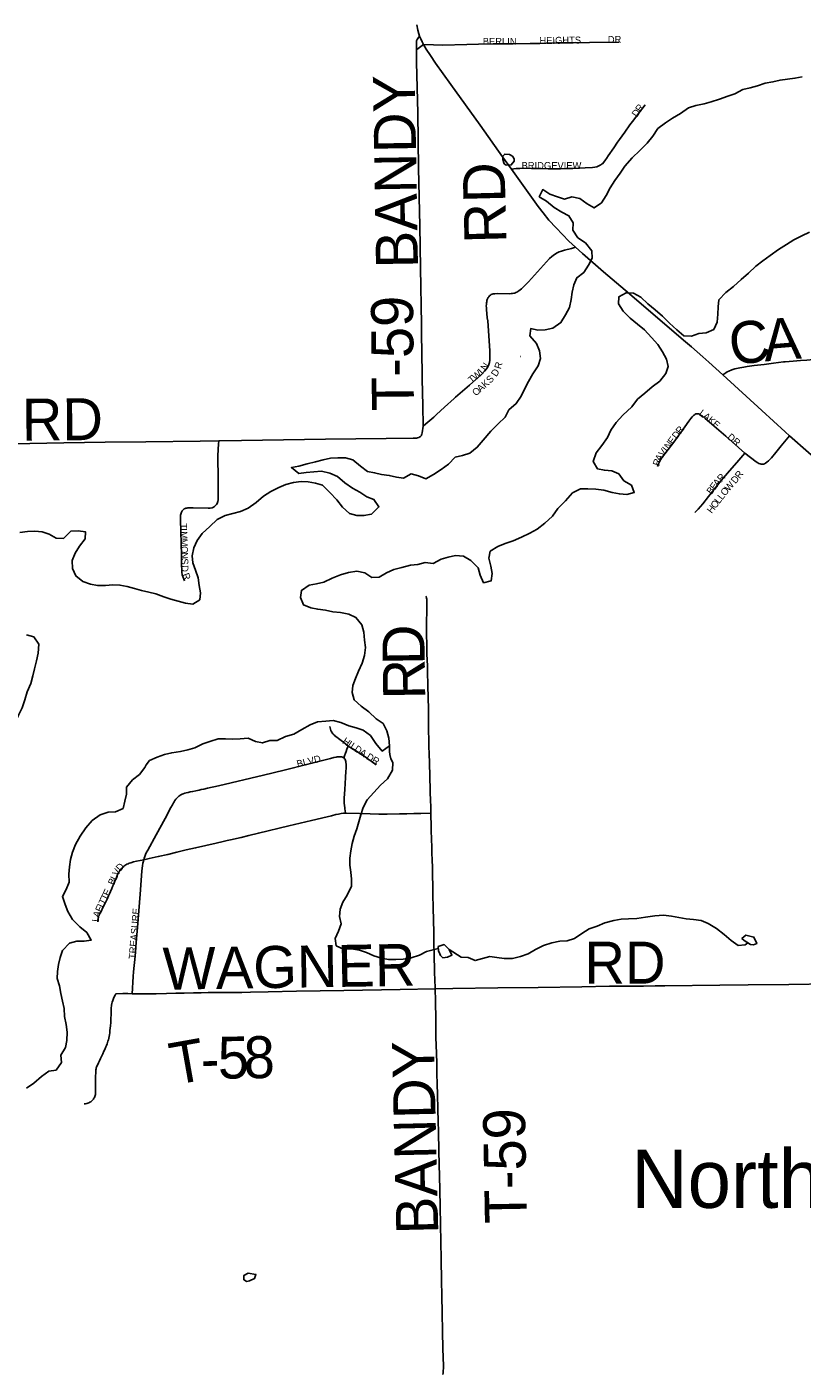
# Model space of a CAD drawing. Header units: feet. Extents: x 2113747 to 29971100, y 960708 to 6252803.
# Tile 36 of 256: x 2365910 to 2371447, y 1091681 to 1101303. Entities that reach past the tile are written whole.
import ezdxf

# ---------------------------------------------------------------- set-up
doc = ezdxf.new("R2010")
doc.units = ezdxf.units.FT
doc.header["$MEASUREMENT"] = 0
for name, color, linetype in [('0_Xref', 7, 'Continuous'), ('GM_X_Major_Lake', 5, 'Continuous'), ('GM_X_Minor_Lake', 5, 'Continuous'), ('GM_X_Minor_River', 5, 'Continuous'), ('GM_X_State_Route', 1, 'Continuous'), ('GM_X_Township_Road', 4, 'Continuous'), ('GM_X_Township_Road_Text', 4, 'Continuous'), ('GM_X_Township_Subdivision', 4, 'Continuous'), ('GM_X_Township_Subdivision_Text', 4, 'Continuous'), ('GM_X_Unincorporated_Text', 7, 'Continuous')]:
    doc.layers.add(name, color=color, linetype=linetype)
doc.styles.add('Styledgn030', font='dgn030.shx')

# ---------------------------------------------------------------- blocks, each defined once
blk = doc.blocks.new('POR')
at = {"layer": 'GM_X_Major_Lake', "flags": 128}
for points in [[(2371448.1, 1100945.5), (2371396.2, 1100936.5), (2371342.2, 1100929.4), (2371290.3, 1100922.3), (2371238.5, 1100909.2), (2371182.6, 1100900.1), (2371128.9, 1100881), (2371077.1, 1100867.9), (2371023.2, 1100854.8), (2370967.7, 1100825.6), (2370916, 1100808.5), (2370858.3, 1100787.3), (2370798.6, 1100768), (2370746.9, 1100752.9), (2370689, 1100741.7), (2370635.3, 1100724.6), (2370578, 1100683.3), (2370522.6, 1100650.1), (2370471.2, 1100617), (2370417.9, 1100575.8), (2370380.9, 1100522.8), (2370341.8, 1100471.9), (2370288.8, 1100420.6), (2370233.8, 1100367.4), (2370180.8, 1100308.1), (2370147.8, 1100257.2), (2370110.8, 1100204.3), (2370075.7, 1100153.4), (2370046.8, 1100098.7), (2370013.8, 1100045.8), (2369962.4, 1100008.7), (2369911.8, 1100037.8), (2369859, 1100076.9), (2369802.7, 1100087.8), (2369750.9, 1100070.7), (2369700.5, 1100087.7), (2369646.1, 1100106.7), (2369595.3, 1100139.8), (2369570.3, 1100089.1), (2369621, 1100058), (2369676, 1100013), (2369730.7, 1099979.9), (2369781.3, 1099952.9), (2369812.4, 1099901.3), (2369809.4, 1099849), (2369846.5, 1099795.6), (2369901.3, 1099758.6), (2369944.5, 1099701.2), (2369947.5, 1099651.1), (2369922.5, 1099600.4), (2369889.4, 1099547.6), (2369838.1, 1099510.4), (2369817.1, 1099459.8), (2369806.1, 1099407.4), (2369799.1, 1099355.1), (2369786.3, 1099296.6), (2369757.3, 1099243.8)], [(2370138.2, 1098109.3), (2370087.7, 1098130.4), (2370035.6, 1098133.4), (2369985.3, 1098144.4), (2369954.2, 1098196), (2369977, 1098258.7), (2370016, 1098311.6), (2370057, 1098368.6), (2370082, 1098421.3), (2370119, 1098474.3), (2370168, 1098527.4), (2370230.9, 1098586.9), (2370271.9, 1098641.9), (2370323.1, 1098685.1), (2370376.3, 1098730.3), (2370431.5, 1098771.5), (2370474.5, 1098824.6), (2370491.6, 1098875.1), (2370478.5, 1098927), (2370451.4, 1098980.7), (2370416.4, 1099032.2), (2370371.3, 1099083.5), (2370322.2, 1099136.7), (2370271.3, 1099177.8), (2370220.4, 1099221), (2370169.3, 1099270.1), (2370136.2, 1099323.7), (2370139.2, 1099373.9), (2370190.7, 1099403), (2370242.9, 1099400.1), (2370295.5, 1099371), (2370346.5, 1099323.8), (2370397.4, 1099280.7), (2370450.4, 1099235.6), (2370501.4, 1099186.4), (2370552.5, 1099137.3), (2370603.4, 1099094.1), (2370657.5, 1099091.2), (2370709.2, 1099110.3), (2370761.2, 1099115.3), (2370816.8, 1099140.5), (2370839.8, 1099193.2), (2370846.7, 1099249.5), (2370847.7, 1099301.7), (2370852.7, 1099352), (2370903.7, 1099405.2), (2370956.9, 1099446.4), (2371012, 1099497.7), (2371065.2, 1099542.9), (2371116.3, 1099592.1), (2371167.6, 1099631.2), (2371218.9, 1099668.4), (2371278.2, 1099711.7), (2371335.6, 1099747), (2371389, 1099780.2), (2371444.5, 1099809.4), (2371500.1, 1099834.6)], [(2369757.3, 1099243.8), (2369724.3, 1099189), (2369667, 1099149.7), (2369613.1, 1099138.6), (2369559.1, 1099135.5), (2369508.8, 1099146.5), (2369503.8, 1099094.2), (2369551, 1099039), (2369572.1, 1098987.2), (2369579.1, 1098933.2), (2369562.1, 1098880.6), (2369525.2, 1098823.7), (2369492.3, 1098768.8), (2369467.2, 1098718.2), (2369440.3, 1098663.4), (2369405.3, 1098610.5), (2369352.1, 1098565.3), (2369327, 1098514.6), (2369275.9, 1098465.4), (2369224.9, 1098414.2), (2369170.1, 1098348.9), (2369127, 1098297.9), (2369073.8, 1098256.7), (2369022, 1098239.6), (2368970.2, 1098228.5), (2368921.1, 1098177.3), (2368869.8, 1098138.2), (2368814.5, 1098102.9), (2368758.9, 1098073.7), (2368708.5, 1098094.8), (2368654.1, 1098107.7), (2368600.7, 1098076.6), (2368550.5, 1098083.6), (2368498.1, 1098096.6), (2368443.9, 1098103.5), (2368393.6, 1098116.6), (2368343.3, 1098125.6), (2368292.5, 1098162.7), (2368237.6, 1098207.8), (2368185.2, 1098222.8), (2368131.1, 1098223.7), (2368079.1, 1098220.6), (2368027.3, 1098207.6), (2367971.5, 1098194.4), (2367911.7, 1098179.1), (2367851.9, 1098163.9), (2367800, 1098152.8), (2367852.9, 1098111.7), (2367904.9, 1098116.8), (2367958.9, 1098121.9), (2368014.9, 1098127), (2368073.2, 1098112.1), (2368127.8, 1098089.1), (2368180.7, 1098044), (2368235.5, 1098007), (2368288.2, 1097978), (2368338.9, 1097944.9), (2368389.4, 1097923.8), (2368424.5, 1097872.3), (2368371.4, 1097821.1), (2368317.5, 1097809.9), (2368267.4, 1097810.9), (2368215.1, 1097825.9), (2368164.2, 1097869.1), (2368123, 1097922.4), (2368073.9, 1097975.7), (2368022.8, 1098026.8), (2367970.5, 1098041.8), (2367920.2, 1098050.8), (2367870.1, 1098053.8), (2367814.2, 1098046.7), (2367760.4, 1098031.6), (2367708.7, 1098010.4), (2367653.2, 1097981.2), (2367599.8, 1097948), (2367548.6, 1097902.9), (2367491.3, 1097863.6), (2367435.7, 1097838.4), (2367381.9, 1097825.2), (2367326.1, 1097810), (2367268.7, 1097780.8), (2367217.5, 1097731.6), (2367162.4, 1097682.3), (2367127.4, 1097631.4), (2367102.4, 1097578.7), (2367089.5, 1097522.2), (2367094.5, 1097472.2), (2367115.6, 1097420.4), (2367134.7, 1097364.6), (2367139.8, 1097310.5), (2367150.8, 1097258.5), (2367145.8, 1097208.2), (2367094.3, 1097177.1), (2367044.1, 1097184.1), (2366991.7, 1097199.1), (2366939.4, 1097212.1), (2366889, 1097229.1), (2366830.5, 1097250), (2366780.2, 1097263.1), (2366729.9, 1097274.1), (2366679.5, 1097289.1)], [(2369434.7, 1098946.3), (2369436.7, 1098946.4)], [(2366679.5, 1097289.1), (2366627.2, 1097302.1), (2366574.9, 1097313.1), (2366524.8, 1097316.1), (2366470.8, 1097311), (2366414.8, 1097309.9), (2366364.5, 1097318.9), (2366310.1, 1097337.9), (2366259.2, 1097379), (2366236.1, 1097430.7), (2366233, 1097488.9), (2366254, 1097541.5), (2366287, 1097592.3), (2366326.1, 1097643.3), (2366329.1, 1097693.5), (2366276.8, 1097700.5), (2366222.8, 1097697.4), (2366171.8, 1097646.2), (2366119.6, 1097649.1), (2366069, 1097676.2), (2366018.6, 1097693.2), (2365966.5, 1097698.2), (2365914.4, 1097697.2), (2365858.5, 1097688)], [(2367381.8, 1096211.4), (2367433.8, 1096214.5), (2367491.8, 1096219.6), (2367542.3, 1096194.6), (2367592.6, 1096185.5), (2367646.3, 1096202.7), (2367698.4, 1096201.7), (2367757.9, 1096231), (2367817.7, 1096248.3), (2367875.1, 1096281.6), (2367934.5, 1096314.9), (2367986.2, 1096336), (2368046.2, 1096341.2), (2368098.2, 1096344.3), (2368152.5, 1096331.3), (2368209.1, 1096306.4), (2368261.4, 1096293.4), (2368311.8, 1096276.3), (2368364.7, 1096237.2), (2368401.8, 1096181.8), (2368449, 1096126.5), (2368500.3, 1096163.7), (2368495.2, 1096217.8), (2368482.1, 1096271.7), (2368455.1, 1096323.3), (2368404.4, 1096356.4), (2368353.3, 1096407.6), (2368298.4, 1096446.6), (2368247.4, 1096493.8), (2368232.4, 1096545.7), (2368239.4, 1096596), (2368256.4, 1096646.5), (2368279.5, 1096697.2), (2368304.4, 1096753.9), (2368321.3, 1096810.4), (2368328.2, 1096866.8), (2368321.1, 1096918.8), (2368318, 1096976.9), (2368302.9, 1097028.8), (2368259.8, 1097082.2), (2368209.3, 1097105.2), (2368151, 1097116.1), (2368094.8, 1097123), (2368042.5, 1097134), (2367988.3, 1097140.9), (2367938, 1097150), (2367885.5, 1097173), (2367864.5, 1097224.8), (2367871.5, 1097275.1), (2367926.8, 1097312.3), (2367978.7, 1097321.4), (2368030.5, 1097334.5), (2368090, 1097363.8), (2368149.7, 1097387.1), (2368207.4, 1097404.3), (2368267.3, 1097411.5), (2368323.6, 1097400.6), (2368374.4, 1097367.5), (2368426.4, 1097370.5), (2368477.9, 1097399.7), (2368531.4, 1097424.8), (2368589.3, 1097438), (2368651, 1097455.3), (2368703, 1097460.4), (2368754.8, 1097473.5), (2368813, 1097466.6), (2368868.5, 1097497.8), (2368920.3, 1097512.9), (2368972.1, 1097524), (2369028.3, 1097519.1), (2369081, 1097488), (2369134, 1097436.9), (2369147.1, 1097383), (2369172.2, 1097329.3), (2369226, 1097342.4), (2369233, 1097396.7), (2369223.9, 1097448.8), (2369210.8, 1097504.7), (2369219.8, 1097555), (2369273.3, 1097588.2), (2369326.9, 1097611.4), (2369382.6, 1097630.6), (2369444.2, 1097655.9), (2369503.7, 1097683.2), (2369555.2, 1097712.3), (2369610.4, 1097755.6), (2369663.5, 1097806.8), (2369702.5, 1097859.8), (2369757.5, 1097915.1), (2369806.4, 1097972.2), (2369863.9, 1098001.5), (2369918, 1098000.6), (2369974.1, 1097999.7), (2370032.4, 1097990.8), (2370090.8, 1097975.9), (2370143, 1097964.9), (2370195.2, 1097959.9), (2370249, 1097975.1), (2370229.9, 1098026.9), (2370175.3, 1098057.9), (2370138.2, 1098109.3)], [(2365907, 1096958.4), (2365959.4, 1096943.4), (2365994.5, 1096889.9), (2365991.7, 1096825.6), (2365978.8, 1096771.1), (2365963.9, 1096714.6), (2365952.9, 1096664.2), (2365937.9, 1096609.7), (2365913.1, 1096551), (2365894.2, 1096492.4), (2365875.3, 1096435.8), (2365850.3, 1096383.1), (2365823.3, 1096328.4), (2365806.4, 1096273.9), (2365783.5, 1096217.2), (2365764.4, 1096166.6), (2365738.8, 1096118.7), (2365719.1, 1096081.8), (2365679.5, 1095997.9)], [(2366761.7, 1096028.6), (2366786, 1096058.9), (2366839.6, 1096084), (2366893.3, 1096101.2), (2366945.1, 1096114.3), (2367007, 1096123.5), (2367058.9, 1096134.6), (2367110.6, 1096149.7), (2367166.1, 1096178.9), (2367217.9, 1096196.1), (2367275.6, 1096215.3), (2367329.7, 1096214.4), (2367381.8, 1096211.4)], [(2366266, 1094768), (2366318.1, 1094769), (2366370, 1094776), (2366338.9, 1094829.6), (2366288, 1094870.7), (2366235, 1094923.8), (2366201.8, 1094979.3), (2366182.8, 1095031.1), (2366163.7, 1095086.9), (2366190.7, 1095137.5), (2366211.7, 1095190), (2366210.6, 1095246.2), (2366215.6, 1095300.4), (2366220.5, 1095352.6), (2366235.5, 1095405), (2366256.5, 1095459.6), (2366291.3, 1095518.4), (2366330.2, 1095577.3), (2366377.2, 1095630.3), (2366432.4, 1095671.4), (2366490.1, 1095690.6), (2366544.1, 1095693.6), (2366597.7, 1095716.7), (2366610.6, 1095769.1), (2366621.7, 1095819.4), (2366622.7, 1095869.6), (2366663.7, 1095920.4), (2366715, 1095959.5), (2366752, 1096010.4), (2366761.7, 1096028.6)], [(2365906.4, 1093716.5), (2365959.7, 1093753.6), (2366014.8, 1093800.8), (2366066.1, 1093837.9), (2366118, 1093844.9), (2366157, 1093899.8), (2366151.9, 1093953.8), (2366186.9, 1094008.6), (2366195.9, 1094058.9), (2366198.8, 1094117.1), (2366191.6, 1094173.1), (2366178.5, 1094229), (2366175.4, 1094287.1), (2366164.4, 1094339), (2366153.3, 1094392.9), (2366142.2, 1094448.9), (2366125.2, 1094500.7), (2366128.2, 1094550.8), (2366135.2, 1094601.1), (2366148.2, 1094651.5), (2366165.3, 1094701.9), (2366214.3, 1094753), (2366266, 1094768)]]:
    blk.add_lwpolyline(points, dxfattribs=at)
at = {"layer": 'GM_X_Minor_Lake'}
for p, q in [((2369310.7, 1100354.9), (2369320.1, 1100324.1)), ((2371052.1, 1094761.2), (2371078.7, 1094744.8)), ((2368863.5, 1094665.1), (2368882.3, 1094649.1)), ((2367460.4, 1092346.6), (2367480.4, 1092335.2))]:
    blk.add_line(p, q, dxfattribs=at)
at = {"layer": 'GM_X_Minor_Lake', "flags": 128}
for points in [[(2369320.1, 1100324.1), (2369333.5, 1100315.2), (2369369.5, 1100316), (2369391.1, 1100342.5), (2369390.7, 1100360.5), (2369378.3, 1100378.4), (2369358.1, 1100390), (2369324, 1100393.3), (2369310.2, 1100379), (2369310.7, 1100354.9)], [(2371078.7, 1094744.8), (2371100.1, 1094742.8), (2371124, 1094751.3), (2371103, 1094797), (2371044.7, 1094811.9), (2371017.2, 1094787.4), (2371033.5, 1094771.6), (2371052.1, 1094761.2)], [(2368882.3, 1094649.1), (2368914.2, 1094653.7), (2368946, 1094668.4), (2368927.2, 1094708.1), (2368890.4, 1094743.5), (2368848.7, 1094728.7), (2368849.3, 1094698.6), (2368859.7, 1094676.8), (2368863.5, 1094665.1)], [(2367480.4, 1092335.2), (2367500.6, 1092339.3), (2367537, 1092356.6), (2367545.7, 1092386.3), (2367489.5, 1092395.2), (2367459.8, 1092378.6), (2367460.4, 1092346.6)]]:
    blk.add_lwpolyline(points, dxfattribs=at)
at = {"layer": 'GM_X_Minor_River', "flags": 128}
for points in [[(2368500.3, 1096163.7), (2368501.1, 1096123.5), (2368501.5, 1096101.5), (2368510.1, 1096071.5), (2368524.7, 1096045.7)], [(2368524.7, 1096045.7), (2368522.8, 1095990.9), (2368486.9, 1095928.9), (2368435.7, 1095883.8), (2368388.7, 1095830.8), (2368339.8, 1095777.8), (2368312.8, 1095723.1), (2368295.8, 1095670.7), (2368280.8, 1095620.3), (2368267.8, 1095569.9), (2368248.8, 1095519.4), (2368233.8, 1095465), (2368224.8, 1095414.7), (2368217.8, 1095362.4), (2368216.8, 1095312.3), (2368223.8, 1095260.3), (2368228.8, 1095210.2), (2368229.8, 1095160.1), (2368197, 1095097.4), (2368166, 1095046.6), (2368146.9, 1094996.2), (2368144, 1094944), (2368155, 1094892.1), (2368136, 1094839.6), (2368113, 1094787), (2368120, 1094735), (2368172.6, 1094709.9), (2368228.6, 1094713), (2368286.8, 1094704.1), (2368337.1, 1094687), (2368387.6, 1094663.9), (2368444, 1094646.9), (2368494.2, 1094637.8), (2368546.3, 1094636.8), (2368598.3, 1094639.8), (2368656.1, 1094648.9), (2368713.8, 1094668), (2368765.3, 1094695), (2368849, 1094716.1)], [(2368927.2, 1094708.1), (2369012.3, 1094653.6), (2369062.4, 1094650.5), (2369112.9, 1094629.4), (2369164.6, 1094644.4), (2369216.4, 1094657.4), (2369266.6, 1094650.3), (2369318.7, 1094643.3), (2369378.8, 1094644.4), (2369436.5, 1094659.5), (2369490.2, 1094678.6), (2369543.6, 1094707.6), (2369601.1, 1094736.8), (2369658.8, 1094755.9), (2369716.6, 1094767), (2369768.6, 1094770), (2369822.3, 1094787.1), (2369873.6, 1094822.1), (2369927, 1094855.2), (2369984.7, 1094876.3), (2370038.2, 1094899.4), (2370102, 1094916.6), (2370155.8, 1094925.6), (2370207.8, 1094928.6), (2370267.8, 1094929.8), (2370329.7, 1094938.9), (2370395.6, 1094948.2), (2370457.5, 1094953.4), (2370515.7, 1094946.4), (2370565.9, 1094937.3), (2370620.1, 1094928.3), (2370672.2, 1094923.3), (2370726.4, 1094916.3), (2370776.9, 1094893.2), (2370835.6, 1094858.2), (2370890.5, 1094815.1), (2370941.4, 1094771.9), (2370990.8, 1094737.7), (2371040.1, 1094741.7), (2371060.6, 1094755.9)]]:
    blk.add_lwpolyline(points, dxfattribs=at)
at = {"layer": 'GM_X_State_Route', "flags": 128}
for points in [[(2368695.7, 1101318.8), (2368702.8, 1101280.5), (2368710.3, 1101252.4), (2368715.7, 1101237), (2368721.1, 1101221.8), (2368733, 1101195.2), (2368742.5, 1101176.1), (2368761.7, 1101144.5), (2368792.2, 1101097.5), (2368829.4, 1101043.9), (2368937.9, 1100891.6), (2369147, 1100601.5), (2369308.4, 1100374.1), (2369370.6, 1100287), (2369562.1, 1100019.2), (2369598.4, 1099972.8), (2369639.1, 1099920.8), (2369689.8, 1099865.7), (2369780.7, 1099771.5), (2369827.8, 1099727.4), (2369879.6, 1099682.3)], [(2369879.6, 1099682.3), (2370028.9, 1099552.3), (2370214, 1099395.2), (2370600.6, 1099064.5), (2370657.6, 1099015), (2370739.2, 1098943.7), (2370781, 1098906.7), (2370882.4, 1098816.1), (2371159.9, 1098562.2), (2371325.8, 1098408.1), (2371356.9, 1098380.7), (2371628.2, 1098141), (2371797.6, 1097994)]]:
    blk.add_lwpolyline(points, dxfattribs=at)
at = {"layer": 'GM_X_Township_Road', "flags": 128}
for points in [[(2368692.7, 1101139.5), (2368693.1, 1101190.3), (2368693.9, 1101204), (2368695, 1101208.5), (2368697.9, 1101213.1), (2368702.2, 1101218.9), (2368715.7, 1101237)], [(2368692.7, 1101139.5), (2368704.9, 1101148.5), (2368724.7, 1101162.9), (2368742.5, 1101176.1)], [(2368729.2, 1099075.6), (2368727.7, 1099174.8), (2368720.9, 1099581.9), (2368715.8, 1099880.5), (2368708.2, 1100292.1), (2368702.2, 1100688.2), (2368694.2, 1101049.3), (2368692.7, 1101139.5)], [(2368739.7, 1098449.1), (2368737.4, 1098596.7), (2368734.5, 1098784.2), (2368730.3, 1099007.4), (2368729.2, 1099075.6)], [(2371327.5, 1098909.6), (2371384, 1098914.8), (2371436.4, 1098918.6), (2371482.3, 1098921.6), (2371528, 1098924.6), (2371589.9, 1098928.9), (2371688.9, 1098934.7), (2371809.9, 1098940), (2371885.4, 1098942.7), (2371969, 1098945.7)], [(2370882.4, 1098816.1), (2370902.2, 1098830.3), (2370912.4, 1098836.8), (2370924.2, 1098842.9), (2370946.1, 1098851.5), (2370968, 1098858.4), (2371003.5, 1098866.2), (2371030.5, 1098870.5)], [(2371030.5, 1098870.5), (2371055.5, 1098874.5), (2371104.2, 1098881.6), (2371175.8, 1098890.7)], [(2371175.8, 1098890.7), (2371244.1, 1098899.4), (2371315.5, 1098908.5), (2371327.5, 1098909.6)], [(2368717.5, 1098372.6), (2368722.1, 1098376.1), (2368725.6, 1098379.7), (2368727.7, 1098383.2), (2368729.2, 1098387.1), (2368730.5, 1098391.3), (2368732.9, 1098400.9), (2368739.7, 1098449.1)], [(2367281.5, 1098344.2), (2367442.8, 1098346), (2368043.1, 1098355), (2368475.9, 1098360.2), (2368669.2, 1098362.6), (2368681.8, 1098362.9), (2368692.7, 1098364), (2368700.7, 1098365.6), (2368708.8, 1098368.2), (2368717.5, 1098372.6)], [(2365708.9, 1098322), (2365930.4, 1098324.2), (2366174.3, 1098329.5), (2366469.9, 1098334)], [(2366469.9, 1098334), (2366760.5, 1098336.9), (2367147.5, 1098342.3), (2367281.5, 1098344.2)], [(2368766.3, 1097150.1), (2368766.3, 1097176.8), (2368766.3, 1097200.7), (2368766.1, 1097207.5), (2368766.1, 1097213.7), (2368765.5, 1097218.8), (2368764.6, 1097223.3), (2368763.3, 1097227.1), (2368761.6, 1097230.5), (2368760, 1097232.9)], [(2368795.4, 1095681.9), (2368795.1, 1095707.8), (2368794.8, 1095737), (2368794.3, 1095766.1), (2368793.5, 1095790.4), (2368791.8, 1095817.3), (2368791, 1095838.5), (2368790.5, 1095853.4), (2368789.7, 1095880.3), (2368789.4, 1095912.1), (2368788.8, 1095944.6), (2368787.6, 1095978.8), (2368786.7, 1096009.7), (2368785, 1096052.7), (2368783.7, 1096097), (2368782.9, 1096119.5), (2368782, 1096147.8), (2368781.2, 1096173.4), (2368780.7, 1096200.3), (2368780.3, 1096225.5), (2368779.9, 1096254.6), (2368779.1, 1096313.6), (2368779.2, 1096364.1), (2368778.7, 1096439.4), (2368777.4, 1096494.3), (2368773.6, 1096606.7), (2368771.9, 1096683.6), (2368770.5, 1096734), (2368768.1, 1096821.7), (2368765.7, 1097026.1), (2368766.3, 1097150.1)], [(2368826, 1094426.3), (2368823.9, 1094498), (2368822.8, 1094537.3), (2368821.5, 1094594.2), (2368820.2, 1094628.9), (2368819.4, 1094667.6), (2368818.5, 1094699.7), (2368817.7, 1094727.9), (2368816.8, 1094756.6), (2368816.4, 1094803.9), (2368816, 1094856.4), (2368815.1, 1094891.6), (2368813.8, 1094927.2), (2368813.4, 1094949.8), (2368813, 1094974.1), (2368812.7, 1094992.8), (2368811.8, 1095030.1), (2368810.9, 1095077), (2368809.7, 1095140.4), (2368809.2, 1095177.8), (2368808.4, 1095222.4), (2368807.4, 1095265), (2368806.3, 1095298.9), (2368804.5, 1095344.5), (2368802.7, 1095402.7), (2368801.6, 1095440.5), (2368800, 1095497.8), (2368798.2, 1095560.1), (2368797.2, 1095612.7), (2368796, 1095648.9), (2368795.5, 1095678.4), (2368795.4, 1095681.9)], [(2368826, 1094426.3), (2368953.2, 1094428.8), (2369274.1, 1094433.4), (2369562.4, 1094437.2), (2369875.3, 1094441.5), (2370071.7, 1094445.2), (2370226.4, 1094446.7), (2370315, 1094447.2), (2370399.1, 1094447.6), (2370466, 1094447.9), (2370859.7, 1094452.6), (2371062.5, 1094455.9), (2371353.5, 1094459.2), (2371645.7, 1094464.2)], [(2366661.7, 1094392.4), (2366662.7, 1094392.4), (2366679, 1094391.9), (2366698.4, 1094391.5), (2366733.1, 1094391), (2366777.1, 1094390.9), (2366804.4, 1094391.4), (2366832.7, 1094391.8), (2366907.2, 1094393.5), (2366973.7, 1094395.2), (2367033.6, 1094396.9), (2367099.6, 1094398.2), (2367154.3, 1094399.5), (2367205.1, 1094399.9), (2367261.1, 1094400.7), (2367321.1, 1094401.1), (2367385.3, 1094401.5), (2367445.2, 1094401.9), (2367508.2, 1094402.8), (2367634.5, 1094405.3), (2367835.1, 1094409.5), (2368174.7, 1094414.5), (2368577.6, 1094421.7), (2368826, 1094426.3)], [(2368881.1, 1091671.6), (2368882.8, 1091683.7), (2368884.1, 1091697.4), (2368885, 1091715.9), (2368885.5, 1091733.4), (2368881.6, 1091855.2), (2368874, 1092235.2), (2368872.2, 1092340.5), (2368869.4, 1092494.7), (2368861.1, 1092865.5), (2368859.1, 1092993.4), (2368853.7, 1093268.1), (2368851.1, 1093406.8), (2368848.6, 1093480), (2368845.7, 1093566), (2368842.2, 1093671.5), (2368839.7, 1093746.2), (2368838.4, 1093822.2), (2368837.6, 1093898.1), (2368835.5, 1093962.4), (2368834.2, 1094026.3), (2368832.1, 1094077.9), (2368831.6, 1094110), (2368832.1, 1094147.5), (2368830.9, 1094206.4), (2368828.6, 1094340.9), (2368826, 1094426.3)], [(2366320.2, 1093604.6), (2366329.9, 1093606.1), (2366338, 1093608), (2366345.7, 1093610.3), (2366353.6, 1093613.2), (2366360.6, 1093616.6), (2366366.7, 1093620.5), (2366371.9, 1093624.9), (2366376.7, 1093629.2), (2366381, 1093634), (2366385.8, 1093639.6), (2366389.3, 1093644.8), (2366392.7, 1093651.4), (2366395.3, 1093657.4), (2366398, 1093665.2), (2366399.3, 1093672.2), (2366400.1, 1093680.4), (2366400.1, 1093689.5), (2366399.3, 1093768.6), (2366400.2, 1093800.7), (2366401.5, 1093828.5), (2366402.4, 1093839.8), (2366403.3, 1093848.9), (2366404.2, 1093855), (2366405.9, 1093861.9), (2366407.6, 1093867.1), (2366410.7, 1093874.9), (2366416.3, 1093887.1), (2366422, 1093899.3), (2366428, 1093912.3), (2366435.9, 1093930.1), (2366445.2, 1093948.6), (2366451.9, 1093963.2), (2366460.2, 1093980.9), (2366466.3, 1093994.3), (2366474.1, 1094012.1), (2366478.5, 1094023.4), (2366482.4, 1094034.3), (2366485.9, 1094043.8), (2366489.1, 1094052.5), (2366492.4, 1094063.8), (2366495.5, 1094075.5), (2366498.1, 1094087.2), (2366499.8, 1094098.5), (2366502, 1094113.7), (2366503.7, 1094128.5), (2366505.5, 1094147.2), (2366506.8, 1094163.2), (2366508.6, 1094187.1), (2366509.9, 1094204.4), (2366510.7, 1094220.5), (2366511.2, 1094240.1), (2366512.1, 1094260.5), (2366512.5, 1094284.8), (2366513, 1094294.3), (2366513.8, 1094303.5), (2366515.1, 1094311.7), (2366517.3, 1094322.1), (2366520.3, 1094332.9), (2366524.3, 1094344.3), (2366529.1, 1094357.3), (2366533.8, 1094369), (2366540.3, 1094381.6), (2366546.4, 1094392.4)], [(2366546.4, 1094392.4), (2366594.3, 1094393.3), (2366630.2, 1094392.8), (2366661.7, 1094392.4)]]:
    blk.add_lwpolyline(points, dxfattribs=at)
at = {"layer": 'GM_X_Township_Subdivision', "flags": 128}
for points in [[(2368742.5, 1101176.1), (2368815.4, 1101173.8), (2368879.5, 1101172.8), (2369053, 1101176.8), (2369134.9, 1101179.4), (2369241.2, 1101181.1), (2369383.1, 1101182.7), (2369505.7, 1101183.5), (2369574.5, 1101184.9), (2369620.4, 1101186.3), (2369692.5, 1101188.3), (2369811.9, 1101189.9), (2369928.2, 1101191.4), (2370138.3, 1101194.5)], [(2369370.6, 1100287), (2369403.9, 1100289.8), (2369431.9, 1100292), (2369457.7, 1100293), (2369515.2, 1100291.9), (2369581.8, 1100290.1), (2369634, 1100288.2), (2369678.2, 1100287.4), (2369720.7, 1100288.5), (2369763.4, 1100290), (2369810.5, 1100291.5), (2369898.9, 1100294.6), (2369951.2, 1100298.3), (2369967.4, 1100300.9), (2369980.5, 1100303.3), (2369991.5, 1100307.1), (2370001.3, 1100311.4), (2370009.7, 1100316.1), (2370015.7, 1100320.7), (2370020.8, 1100325.2), (2370030.4, 1100336.9), (2370042.2, 1100352.6), (2370049.8, 1100363.2), (2370062.9, 1100382), (2370102.1, 1100438.2), (2370129.6, 1100478.6), (2370142.6, 1100497.3), (2370180.1, 1100550.9), (2370218.1, 1100603.9), (2370245.2, 1100639.7), (2370278.1, 1100683.8), (2370327.7, 1100746.8)], [(2369071.5, 1098742.8), (2369159, 1098820.8), (2369179.6, 1098841.4), (2369193.7, 1098858.7), (2369202, 1098872.1), (2369209.5, 1098889.5), (2369214, 1098904.7), (2369216.7, 1098920.3), (2369217.7, 1098939.4), (2369216.3, 1098988.4), (2369201.8, 1099201), (2369199, 1099222.6), (2369192.8, 1099282.6), (2369192.1, 1099295.5), (2369191.8, 1099309.4), (2369192.3, 1099319.9), (2369193.2, 1099329.7), (2369194.5, 1099338.2), (2369196.3, 1099346.5), (2369198.6, 1099353.8), (2369200.8, 1099359.7), (2369205.6, 1099368.9), (2369209.4, 1099374.6), (2369214, 1099380.1), (2369217.9, 1099383.7), (2369222.3, 1099386.6), (2369227.1, 1099389.2), (2369232.6, 1099391.6), (2369239.6, 1099393.9), (2369246, 1099395.3), (2369252, 1099395.9), (2369268.9, 1099396.6), (2369360.7, 1099396.1), (2369370.1, 1099396.5), (2369379.7, 1099397.6), (2369387.4, 1099398.8), (2369395.1, 1099400.8), (2369402.4, 1099403.4), (2369409.4, 1099406.6), (2369417.6, 1099411.3), (2369425.2, 1099416.5), (2369442.8, 1099430.6), (2369493, 1099481.8), (2369643.5, 1099646.8), (2369660.7, 1099662.7), (2369679.4, 1099676.9), (2369696.8, 1099687.2), (2369712.2, 1099694.2), (2369728.3, 1099699.3), (2369750.6, 1099706.1), (2369800.4, 1099719.8), (2369827.8, 1099727.4)], [(2368961.3, 1098646), (2368972, 1098655.7), (2369071.5, 1098742.8)], [(2368835.6, 1098531.8), (2368893, 1098584.5), (2368961.3, 1098646)], [(2368739.7, 1098449.1), (2368759.8, 1098465.1), (2368816.5, 1098514.5), (2368835.6, 1098531.8)], [(2370414, 1098160.9), (2370421.8, 1098181), (2370428, 1098193.5), (2370435.1, 1098207.5), (2370443.6, 1098220.6), (2370538.4, 1098343.4), (2370560.7, 1098375), (2370581.5, 1098404), (2370639.3, 1098483.9), (2370652.4, 1098502.8), (2370662.3, 1098515.4), (2370671.1, 1098524.3), (2370676.2, 1098528.8), (2370681.4, 1098532.9), (2370687.8, 1098536.1), (2370693.7, 1098537.6), (2370699.9, 1098537.5)], [(2370699.9, 1098537.5), (2370706.5, 1098536.6), (2370713.5, 1098534.3), (2370720.2, 1098531.3), (2370727.7, 1098526.4), (2370733.6, 1098522), (2370754, 1098504.8), (2370786.5, 1098477.6), (2370902, 1098377.1), (2371039.4, 1098256.2)], [(2371039.4, 1098256.2), (2371119.8, 1098194.4), (2371130.7, 1098187), (2371139.6, 1098181.9), (2371147.3, 1098179.2), (2371155.5, 1098177.6), (2371164.8, 1098177.2), (2371171, 1098178.4), (2371178, 1098180), (2371185.4, 1098183.8), (2371195.9, 1098192), (2371206.8, 1098201.7), (2371218.7, 1098213.7), (2371228, 1098223.2), (2371259.5, 1098261.6), (2371297.2, 1098307.4), (2371333.5, 1098352), (2371356.9, 1098380.7)], [(2367035.5, 1097344), (2367020.2, 1097387.3), (2367017.5, 1097406.4), (2367015.6, 1097471.1), (2367015.3, 1097526.9), (2367008.1, 1097779.5), (2367008.3, 1097812.9), (2367009.4, 1097820.7), (2367011.3, 1097828.3), (2367013.3, 1097834.6), (2367015.9, 1097839.6), (2367019, 1097844.6), (2367023.5, 1097849.3), (2367028.5, 1097853.7), (2367034.1, 1097857.4), (2367039.6, 1097860), (2367045.7, 1097862.1), (2367052, 1097864.1), (2367058.9, 1097865.6), (2367076.1, 1097866.5), (2367098.9, 1097865.9), (2367203.9, 1097862.7), (2367220.3, 1097863.6), (2367233.1, 1097866.2), (2367242.3, 1097869.7), (2367250.7, 1097874.7), (2367258.2, 1097881.1), (2367264.4, 1097888.7), (2367269.2, 1097897.2), (2367273.6, 1097909.6), (2367275.8, 1097922.5), (2367276.5, 1097942.2), (2367276.8, 1098003.1), (2367275.7, 1098071), (2367274.2, 1098235.2), (2367275.8, 1098284.2), (2367279.3, 1098320.2), (2367281.5, 1098344.2)], [(2370681.2, 1097831), (2370705.7, 1097857), (2370739.2, 1097893.6), (2370779.7, 1097945.3), (2370807.2, 1097981.9), (2370820.9, 1098000), (2370843.1, 1098028.1), (2370870.1, 1098060.6), (2370929.7, 1098130.3), (2370981.4, 1098189.6), (2371039.4, 1098256.2)], [(2368205.7, 1096162.4), (2368188.3, 1096176.4), (2368172.2, 1096189.4), (2368154.5, 1096202.4), (2368135.8, 1096216.3), (2368124.1, 1096225), (2368112.8, 1096233.7), (2368106.3, 1096239.3), (2368100.8, 1096244.5), (2368095, 1096250.6), (2368090.2, 1096256.7), (2368087.2, 1096261.9), (2368084.1, 1096268), (2368082, 1096274.1), (2368078.9, 1096283.7), (2368076.3, 1096292.3), (2368074.6, 1096301.4)], [(2368173.5, 1096077.1), (2368178.7, 1096091.7), (2368185.2, 1096110.8), (2368190, 1096124.7), (2368196.1, 1096139.9), (2368201.3, 1096151.6), (2368205.7, 1096162.4)], [(2368405.7, 1096027.9), (2368368.3, 1096054.1), (2368348.6, 1096068.1), (2368325.6, 1096084.6), (2368296.2, 1096105.2), (2368279.6, 1096116.7), (2368263.6, 1096127.1), (2368250.1, 1096135.8), (2368234, 1096145.4), (2368205.7, 1096162.4)], [(2366744.7, 1095349.5), (2366747.6, 1095361), (2366751.5, 1095372.8), (2366757.1, 1095387.5), (2366763.2, 1095400.5), (2366772.8, 1095418.8), (2366833.7, 1095528.6), (2366897.1, 1095644.5), (2366939.3, 1095723.5), (2366950.2, 1095743.4), (2366956.7, 1095755.6), (2366961.4, 1095763.9), (2366967.5, 1095773.4), (2366974.9, 1095783.8), (2366980.6, 1095790.8), (2366987.5, 1095797.7), (2366995.3, 1095804.2), (2367003.6, 1095809.8), (2367010.5, 1095814.2), (2367018.8, 1095818.5), (2367027.5, 1095822), (2367038.3, 1095825.5), (2367047, 1095828.1), (2367060.9, 1095831.5), (2367075.7, 1095834.6), (2367094.3, 1095838.5), (2367117.4, 1095843.2), (2367140.4, 1095848), (2367156, 1095851.5), (2367174.3, 1095855.4), (2367200.3, 1095861), (2367278.9, 1095878.7), (2367599.8, 1095954.1), (2367747, 1095989.6), (2367917.7, 1096032.1), (2368078.8, 1096073.2), (2368103.6, 1096079.8), (2368118.3, 1096083.2), (2368127, 1096084.9), (2368135.3, 1096085.8), (2368143.1, 1096086.2), (2368150.9, 1096085.8), (2368158.3, 1096084.5), (2368164.8, 1096082.3), (2368170, 1096079.7), (2368173.5, 1096077.1)], [(2368173.5, 1096077.1), (2368176.6, 1096074.4), (2368180, 1096070.4), (2368183, 1096066.2), (2368186, 1096059.7), (2368188.2, 1096052.8), (2368189.5, 1096044.1), (2368190.4, 1096032.8), (2368190.8, 1096016.3), (2368190.4, 1096002.4), (2368189.5, 1095984.2), (2368186.4, 1095938.6), (2368180.7, 1095851.7), (2368177.6, 1095789.2), (2368177.2, 1095771.4), (2368177.2, 1095754.5), (2368178, 1095736.7), (2368180.2, 1095721.5), (2368181.9, 1095711.1), (2368183.3, 1095702.4), (2368186, 1095683.3)], [(2366744.7, 1095349.5), (2366783.3, 1095357.8), (2366848.9, 1095373), (2366915.8, 1095388.6), (2366982.2, 1095404.2), (2367048.7, 1095419.8), (2367114.7, 1095434.9), (2367189.4, 1095452.2), (2367263.2, 1095468.7), (2367311.8, 1095480), (2367340.9, 1095486.9), (2367377.4, 1095495.5), (2367407.8, 1095502.5), (2367439.5, 1095509.8), (2367495.5, 1095523.7), (2367564.1, 1095540.6), (2367780.8, 1095591.3), (2367942, 1095629.8), (2368055.7, 1095657.6), (2368085.7, 1095664.9), (2368117, 1095672.3), (2368136.5, 1095676.6), (2368155.1, 1095680.1), (2368171.7, 1095682.3), (2368186, 1095683.3)], [(2368186, 1095683.3), (2368287.1, 1095680.2), (2368362.3, 1095677.6), (2368425.2, 1095676.2), (2368483.8, 1095675.8), (2368572, 1095677), (2368624.9, 1095678.7), (2368673.1, 1095680.4), (2368723.9, 1095681.3), (2368795.4, 1095681.9)], [(2366417.8, 1094907.2), (2366417.9, 1094917.8), (2366418.4, 1094926), (2366419.3, 1094932.5), (2366420.6, 1094939.4), (2366422.7, 1094945.5), (2366425.3, 1094951.2), (2366429.7, 1094960.3), (2366434.9, 1094970.7), (2366457.1, 1095018), (2366470.5, 1095045), (2366482.3, 1095069.3), (2366493.1, 1095092.3), (2366499.7, 1095106.6), (2366506.6, 1095121.8), (2366517.1, 1095145.2), (2366524.4, 1095162.6), (2366530.5, 1095177.3), (2366536.2, 1095191.2), (2366543.1, 1095209.5), (2366549.7, 1095224.2), (2366555.8, 1095237.7), (2366563.1, 1095252.9), (2366568.8, 1095263.7), (2366574, 1095272.4), (2366580.1, 1095280.7), (2366585.3, 1095286.7), (2366591, 1095292.4), (2366596.6, 1095298), (2366602.7, 1095303.2), (2366609.6, 1095308.4), (2366617, 1095313.2), (2366624.8, 1095317.5), (2366632.6, 1095321.4), (2366640.9, 1095324.9), (2366653.1, 1095328.8), (2366672.6, 1095334), (2366693.8, 1095338.9), (2366744.7, 1095349.5)], [(2366661.7, 1094392.4), (2366668.1, 1094514.4), (2366671.2, 1094549.1), (2366675.9, 1094593.4), (2366680.3, 1094637.3), (2366685.1, 1094688.5), (2366690.8, 1094760.6), (2366699.6, 1094864.8), (2366720.1, 1095103.6), (2366732.1, 1095269.5), (2366734.1, 1095290.7), (2366736.3, 1095307.2), (2366739.3, 1095325.4), (2366742.4, 1095340.2), (2366744.7, 1095349.5)]]:
    blk.add_lwpolyline(points, dxfattribs=at)
at = {"layer": 'GM_X_Township_Road_Text', "char_height": 300, "attachment_point": 7, "line_spacing_factor": 0.8, "style": 'Styledgn030'}
for s, insert, rotation in [('{\\Fdgn000|c0;\\C256;BANDY}', (2368704.1, 1099579.5), 90.9633), ('{\\Fdgn000|c0;\\C256;RD}', (2369336.5, 1099759.1), 91.48252), ('{\\Fdgn000|c0;\\C256;T-59}', (2368679.4, 1098557.7), 90.5136), ('{\\Fdgn000|c0;\\C256;A}', (2371181.3, 1098911.2), 4.74458), ('{\\Fdgn000|c0;\\C256;C}', (2370949.4, 1098875.9), 8.54794), ('{\\Fdgn000|c0;\\C256;RD}', (2365875.1, 1098345.3), 0.49364), ('{\\Fdgn000|c0;\\C256;D}', (2368752.5, 1096743.8), 90.95393), ('{\\Fdgn000|c0;\\C256;R}', (2368755.7, 1096497.7), 90.73704), ('{\\Fdgn000|c0;\\C256;WAGNER}', (2366883, 1094416.2), 0.92847), ('{\\Fdgn000|c0;\\C256;RD}', (2369892.4, 1094464.5), 0.00001), ('{\\Fdgn000|c0;\\C256;T}', (2366960.3, 1093738.7), 10.10418), ('{\\Fdgn000|c0;\\C256;5}', (2367276.4, 1093779.7), 1.06168), ('{\\Fdgn000|c0;\\C256;8}', (2367460.1, 1093783.1), 0.72598), ('{\\Fdgn000|c0;\\C256;BANDY}', (2368849.3, 1092676.6), 91.34333), ('{\\Fdgn000|c0;\\C256;-}', (2367156.4, 1093775.4), 2.05349), ('{\\Fdgn000|c0;\\C256;T-59}', (2369486.6, 1092751.9), 91.05603)]:
    blk.add_mtext(s, dxfattribs=dict(at, insert=insert, rotation=rotation))
at = {"layer": 'GM_X_Township_Subdivision_Text', "char_height": 50, "attachment_point": 7, "line_spacing_factor": 0.8, "style": 'Styledgn030'}
for s, insert, rotation in [('{\\Fdgn000|c0;\\C256;BERLIN}', (2369166.4, 1101174.8), 0.00001), ('{\\Fdgn000|c0;\\C256;HEIGHTS}', (2369571.7, 1101179.2), 0.83455), ('{\\Fdgn000|c0;\\C256;DR}', (2370059.6, 1101188), 0.00001), ('{\\Fdgn000|c0;\\C256;D}', (2370267.7, 1100654), 55.46107), ('{\\Fdgn000|c0;\\C256;R}', (2370292.3, 1100689.7), 54.22797), ('{\\Fdgn000|c0;\\C256;BRIDGEVIEW}', (2369443.6, 1100286.1), 0.00001), ('{\\Fdgn000|c0;\\C256;W}', (2369114.6, 1098774.6), 39.72644), ('{\\Fdgn000|c0;\\C256;I}', (2369163.4, 1098815.6), 45.01925), ('{\\Fdgn000|c0;\\C256;N}', (2369187.6, 1098841.6), 56.06431), ('{\\Fdgn000|c0;\\C256;D}', (2369263.6, 1098798.3), 57.5155), ('{\\Fdgn000|c0;\\C256;R}', (2369295.5, 1098853.7), 73.75317), ('{\\Fdgn000|c0;\\C256;T}', (2369087.4, 1098752.1), 39.6027), ('{\\Fdgn000|c0;\\C256;A}', (2369150.8, 1098689.8), 41.09762), ('{\\Fdgn000|c0;\\C256;K}', (2369184.6, 1098719.3), 41.76696), ('{\\Fdgn000|c0;\\C256;S}', (2369220.4, 1098751.5), 45.11842), ('{\\Fdgn000|c0;\\C256;O}', (2369117.5, 1098660.9), 41.02557), ('{\\Fdgn000|c0;\\C256;L}', (2370706.1, 1098531.4), 324.29401), ('{\\Fdgn000|c0;\\C256;R}', (2370579.4, 1098388.2), 52.60649), ('{\\Fdgn000|c0;\\C256;A}', (2370733.8, 1098511.6), 322.17293), ('{\\Fdgn000|c0;\\C256;K}', (2370767.7, 1098485.3), 320.02932), ('{\\Fdgn000|c0;\\C256;E}', (2370801.3, 1098457.1), 319.64171), ('{\\Fdgn000|c0;\\C256;E}', (2370523.2, 1098314.7), 52.61127), ('{\\Fdgn000|c0;\\C256;D}', (2370552.6, 1098353.2), 52.57932), ('{\\Fdgn000|c0;\\C256;DR}', (2370908.2, 1098364.5), 319.40514), ('{\\Fdgn000|c0;\\C256;V}', (2370456.5, 1098227.3), 52.68859), ('{\\Fdgn000|c0;\\C256;I}', (2370483.1, 1098262.3), 52.59668), ('{\\Fdgn000|c0;\\C256;N}', (2370496.5, 1098279.7), 52.57932), ('{\\Fdgn000|c0;\\C256;R}', (2370427.2, 1098161.3), 73.50081), ('{\\Fdgn000|c0;\\C256;A}', (2370435.3, 1098192.3), 58.62016), ('{\\Fdgn000|c0;\\C256;A}', (2370843.2, 1098015), 48.99091), ('{\\Fdgn000|c0;\\C256;R}', (2370871.5, 1098047.5), 47.19864), ('{\\Fdgn000|c0;\\C256;D}', (2370971.8, 1098033.7), 49.98161), ('{\\Fdgn000|c0;\\C256;R}', (2371002.1, 1098069.9), 52.58981), ('{\\Fdgn000|c0;\\C256;B}', (2370800.1, 1097956.9), 53.62079), ('{\\Fdgn000|c0;\\C256;E}', (2370823.4, 1097988.5), 53.02625), ('{\\Fdgn000|c0;\\C256;O}', (2370898.5, 1097946), 51.19342), ('{\\Fdgn000|c0;\\C256;W}', (2370925.5, 1097979.6), 49.50993), ('{\\Fdgn000|c0;\\C256;H}', (2370802.4, 1097821), 52.59668), ('{\\Fdgn000|c0;\\C256;O}', (2370829.1, 1097855.9), 52.57932), ('{\\Fdgn000|c0;\\C256;L}', (2370855.8, 1097890.9), 52.51803), ('{\\Fdgn000|c0;\\C256;L}', (2370877.1, 1097918.6), 51.97166), ('{\\Fdgn000|c0;\\C256;T}', (2367003.4, 1097753.9), 271.8855), ('{\\Fdgn000|c0;\\C256;I}', (2367004.5, 1097718.8), 271.83634), ('{\\Fdgn000|c0;\\C256;M}', (2367005.2, 1097696.7), 271.87218), ('{\\Fdgn000|c0;\\C256;M}', (2367007, 1097643.9), 271.88374), ('{\\Fdgn000|c0;\\C256;O}', (2367008.7, 1097591.2), 271.88003), ('{\\Fdgn000|c0;\\C256;N}', (2367010.1, 1097547.2), 271.85819), ('{\\Fdgn000|c0;\\C256;S}', (2367011.6, 1097503.2), 271.86407), ('{\\Fdgn000|c0;\\C256;D}', (2367013.1, 1097454.8), 271.88644), ('{\\Fdgn000|c0;\\C256;R}', (2367018.9, 1097388.6), 290.22504), ('{\\Fdgn000|c0;\\C256;H}', (2368159, 1096185.9), 326.43726), ('{\\Fdgn000|c0;\\C256;I}', (2368195.7, 1096161.6), 326.45837), ('{\\Fdgn000|c0;\\C256;L}', (2368214, 1096149.4), 326.44251), ('{\\Fdgn000|c0;\\C256;D}', (2368243.3, 1096129.9), 326.43726), ('{\\Fdgn000|c0;\\C256;BLVD}', (2367843.9, 1096009.5), 13.66942), ('{\\Fdgn000|c0;\\C256;A}', (2368280, 1096105.6), 326.44984), ('{\\Fdgn000|c0;\\C256;D}', (2368329.6, 1096072.8), 328.30515), ('{\\Fdgn000|c0;\\C256;R}', (2368368.9, 1096048.6), 329.99529), ('{\\Fdgn000|c0;\\C256;V}', (2366561.9, 1095230.5), 62.90715), ('{\\Fdgn000|c0;\\C256;D}', (2366578.1, 1095263.9), 49.42478), ('{\\Fdgn000|c0;\\C256;B}', (2366532.9, 1095164.3), 67.67996), ('{\\Fdgn000|c0;\\C256;L}', (2366547.4, 1095199.5), 64.82795), ('{\\Fdgn000|c0;\\C256;T}', (2366479.8, 1095054.1), 64.44089), ('{\\Fdgn000|c0;\\C256;E}', (2366495, 1095085.8), 64.43681), ('{\\Fdgn000|c0;\\C256;F}', (2366440.2, 1094970.8), 64.73634), ('{\\Fdgn000|c0;\\C256;I}', (2366455.2, 1095002.5), 64.46146), ('{\\Fdgn000|c0;\\C256;T}', (2366464.6, 1095022.3), 64.43092), ('{\\Fdgn000|c0;\\C256;L}', (2366423.4, 1094904.8), 84.74744), ('{\\Fdgn000|c0;\\C256;A}', (2366424.6, 1094931.6), 68.25946), ('{\\Fdgn000|c0;\\C256;TREASURE}', (2366687.5, 1094638.3), 85.3007)]:
    blk.add_mtext(s, dxfattribs=dict(at, insert=insert, rotation=rotation))
at = {"layer": 'GM_X_Unincorporated_Text', "insert": (2370226.8, 1092855.7), "char_height": 417, "attachment_point": 7, "rotation": 0.00001, "line_spacing_factor": 0.8, "style": 'Styledgn030'}
blk.add_mtext('{\\Fdgn000|c0;\\C256;North Benton Station}', dxfattribs=at)

msp = doc.modelspace()

# ---------------------------------------------------------------- block references
at = {"layer": '0_Xref'}
msp.add_blockref('POR', (0, 0), dxfattribs=at)

doc.saveas('drawing.dxf')
